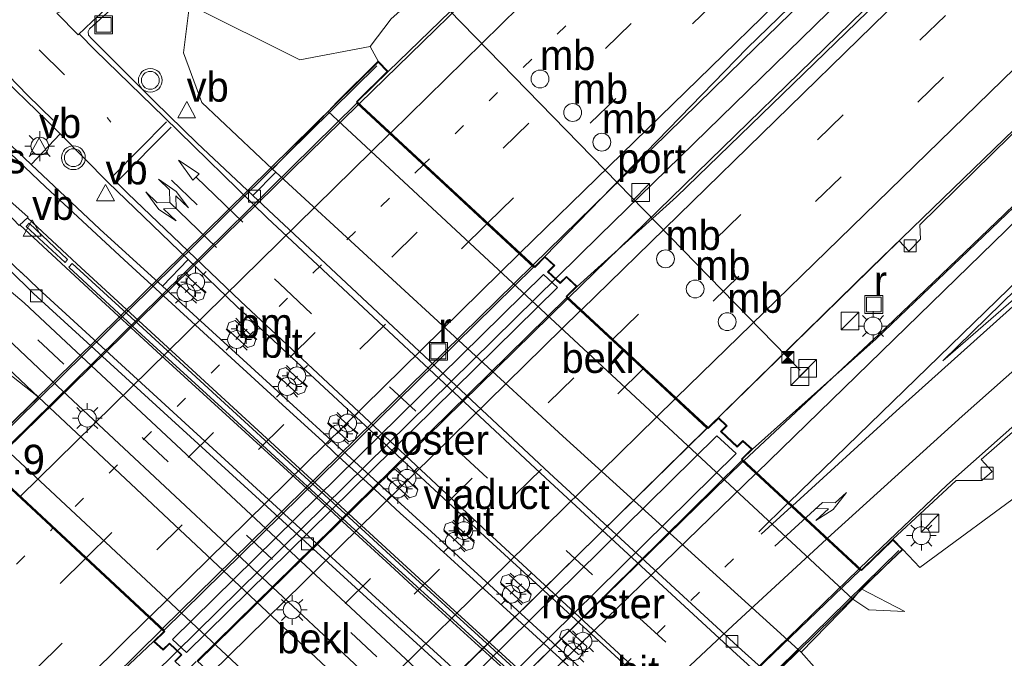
# Model space of a CAD drawing. Header units: millimetres. Extents: x 82463 to 85160, y 450000 to 452470.
# Tile 13 of 98: x 82976 to 83059, y 450393 to 450447. Entities that reach past the tile are written whole.
import ezdxf
from ezdxf.enums import TextEntityAlignment as Align

# ---------------------------------------------------------------- set-up
doc = ezdxf.new("R2010")
doc.units = ezdxf.units.MM
doc.linetypes.add('13strp', pattern=[4, 1, -3])
doc.linetypes.add('39strp', pattern=[12, 3, -9])
for name, color, linetype, lineweight in [('af-b1-rasterhekwerk', 8, 'hekwerk', 18), ('as-bs-kilometr', 13, 'Continuous', 18), ('bp-b5-struiken', 93, 'Continuous', 18), ('bw-bs-drip', 8, 'Continuous', 18), ('bw-bs-portaal', 8, 'Continuous', 18), ('gr-b1-geleiderail', 213, 'geleiderail', 18), ('gr-bs-geleiderail', 213, 'geleiderail', 18), ('gw-bs-kruinlijn', 93, 'Continuous', 18), ('gw-bs-teenlijn', 93, 'Continuous', 18), ('kw-b6-viaduct', 173, 'Continuous', 18), ('mk-b1-13streep 0.45', 8, '13strp', 18), ('mk-b1-39streep 0.15', 8, '39strp', 18), ('mk-b1-pijlre750', 8, 'Continuous', 18), ('mk-b1-streep 0.15', 8, 'Continuous', 18), ('mk-b5-vlakmark', 8, 'Continuous', 18), ('mk-bs-13streep 0.45', 8, '13strp', 18), ('mk-bs-39streep 0.15', 8, '39strp', 18), ('mk-bs-overig', 8, 'Continuous', 18), ('mk-bs-pijlrd750', 8, 'Continuous', 18), ('mk-bs-streep 0.15', 8, 'Continuous', 18), ('og-b1-terreinafscheiding', 253, 'Continuous', 18), ('og-b5-bekleding', 253, 'Continuous', 18), ('og-b6-inrichtingselement', 253, 'Continuous', 18), ('og-bs-inrichtingselement', 253, 'Continuous', 18), ('og-bs-maaiveld', 253, 'Continuous', 18), ('og-bs-terreinafscheiding', 253, 'Continuous', 18), ('vh-b6-verh_soort', 8, 'Continuous', 18), ('wh-bs-kolk', 8, 'Continuous', 18), ('wh-bs-put', 8, 'Continuous', 18), ('wm-bs-lichtmast', 8, 'Continuous', 18), ('wm-bs-lijnverlich', 8, 'lijnverlich', 18), ('wm-bs-verkeersbord', 8, 'Continuous', 18), ('wm-bs-verkeerslicht', 13, 'Continuous', 18)]:
    doc.layers.add(name, color=color, linetype=linetype, lineweight=lineweight)
doc.layers.add('og-b1-voegovergang', color=10, linetype='Continuous')
doc.styles.add('rtw_iso', font='iso-rtw.shx')
doc.linetypes.add('geleiderail', pattern='A,2,-1,[175,RTW.shx,S=0.5,R=0,X=0,Y=0],-1', length=4)
doc.linetypes.add('hekwerk', pattern='A,7,-1.5,[1,RTW.shx,S=0.75,R=0,X=0,Y=0],-1.5', length=10)
doc.linetypes.add('lijnverlich', pattern='A,0,-5,[22,RTW.shx,S=1,R=0,X=-0.625,Y=0],2.5,-0.5,[3,RTW.shx,S=0.5,R=0,X=0,Y=0],-0.5,2.5,[22,RTW.shx,S=1,R=180,X=0.625,Y=0],-5', length=16)

# ---------------------------------------------------------------- blocks, each defined once
blk = doc.blocks.new('dtbattr-r')
at = {"style": 'rtw_iso'}
blk.add_attdef('TAG', text='', height=2.5, dxfattribs=at).set_placement((0, 0), align=Align.MIDDLE_CENTER)
blk = doc.blocks.new('kolk')
blk.add_lwpolyline([(-0.5, -0.5), (0.5, -0.5), (0.5, 0.5), (-0.5, 0.5)], close=True)
blk = doc.blocks.new('put')
for p, q in [((0.75, 0.75), (-0.75, 0.75)), ((-0.75, 0.75), (-0.75, -0.75)), ((0.75, -0.75), (0.75, 0.75)), ((-0.75, -0.75), (0.75, -0.75))]:
    blk.add_line(p, q)
blk.add_lwpolyline([(-0.625, 0.625), (0.625, 0.625), (0.625, -0.625), (-0.625, -0.625)], close=True)
blk = doc.blocks.new('dtbattr')
at = {"style": 'rtw_iso'}
blk.add_attdef('TAG', (0.591, 0.868), '', height=2.5, dxfattribs=at)
blk = doc.blocks.new('verkeersbord')
for p, q in [((0, 0.75), (-0.75, -0.625)), ((0.75, -0.625), (0, 0.75)), ((-0.75, -0.625), (0.75, -0.625))]:
    blk.add_line(p, q)
blk = doc.blocks.new('dtb')
blk.add_circle((0, 0), 0.75)
blk = doc.blocks.new('camera')
h = blk.add_hatch(color=256)
h.paths.add_polyline_path([(0.5, 0.5), (-0.5, 0.5), (0, 0)])
h.paths.add_polyline_path([(0, 0), (-0.5, -0.5), (0.5, -0.5)])
for p, q in [((-0.5, 0.5), (0.5, -0.5)), ((0.5, 0.5), (-0.5, -0.5))]:
    blk.add_line(p, q)
blk.add_lwpolyline([(-0.5, 0.5), (0.5, 0.5), (0.5, -0.5), (-0.5, -0.5)], close=True)
blk = doc.blocks.new('dtbattr-l')
at = {"style": 'rtw_iso'}
blk.add_attdef('TAG', (0, 0), '', height=2.5, dxfattribs=at)
blk = doc.blocks.new('pijlr')
for p, q in [((0, 0, 0.1), (5.45, 0, 0.1)), ((5.45, -0.75, 0.1), (4.7, 0, 0.1)), ((6.2, -0.75, 0.1), (5.45, 0, 0.1)), ((4, -0.75, 0.1), (5.45, -0.75, 0.1)), ((5.7, -1.05, 0.1), (4, -0.75, 0.1)), ((7.5, -0.75, 0.1), (5.7, -1.05, 0.1)), ((7.5, -0.75, 0.1), (6.2, -0.75, 0.1))]:
    blk.add_line(p, q)
blk = doc.blocks.new('pijl')
for p, q in [((0, 0, 0.1), (5.45, 0, 0.1)), ((7.5, 0, 0.1), (5.45, 0.375, 0.1)), ((5.45, 0.375, 0.1), (5.45, -0.375, 0.1)), ((5.45, -0.375, 0.1), (7.5, 0, 0.1))]:
    blk.add_line(p, q)
blk = doc.blocks.new('pijllr')
for p, q in [((5.7, 1.05, 0.1), (4, 0.75, 0.1)), ((7.5, 0.75, 0.1), (5.7, 1.05, 0.1)), ((0, 0, 0.1), (5.45, 0, 0.1)), ((4, 0.75, 0.1), (5.45, 0.75, 0.1)), ((5.45, 0.75, 0.1), (4.7, 0, 0.1)), ((5.45, -0.75, 0.1), (4.7, 0, 0.1)), ((6.2, 0.75, 0.1), (5.45, 0, 0.1)), ((6.2, -0.75, 0.1), (5.45, 0, 0.1)), ((7.5, 0.75, 0.1), (6.2, 0.75, 0.1)), ((4, -0.75, 0.1), (5.45, -0.75, 0.1)), ((5.7, -1.05, 0.1), (4, -0.75, 0.1)), ((7.5, -0.75, 0.1), (5.7, -1.05, 0.1)), ((7.5, -0.75, 0.1), (6.2, -0.75, 0.1))]:
    blk.add_line(p, q)
blk = doc.blocks.new('kast')
blk.add_line((-0.75, -0.75), (0.75, 0.75))
blk.add_lwpolyline([(-0.75, 0.75), (0.75, 0.75), (0.75, -0.75), (-0.75, -0.75)], close=True)
blk = doc.blocks.new('lantaarnpaal')
for p, q in [((-0.884, 0.884), (-0.53, 0.53)), ((0, 0.75), (0, 1.25)), ((0.53, 0.53), (0.884, 0.884)), ((-0.75, 0), (-1.25, 0)), ((0.75, 0), (1.25, 0)), ((-0.53, -0.53), (-0.884, -0.884)), ((0, -0.75), (0, -1.25)), ((0.53, -0.53), (0.884, -0.884))]:
    blk.add_line(p, q)
blk.add_circle((0, 0), 0.75)
blk = doc.blocks.new('verkeerslicht')
for radius in [1, 0.75]:
    blk.add_circle((0, 0), radius)

msp = doc.modelspace()

# ---------------------------------------------------------------- linework, layer by layer
at = {"layer": 'af-b1-rasterhekwerk'}
for points in [[(83006.276, 450442.865, 6.158), (82970.32, 450407.492, 5.975)], [(83014.124, 450366.827, 6.254), (83050.137, 450402.133, 6.415)]]:
    msp.add_polyline3d(points, dxfattribs=at)
at = {"layer": 'bp-b5-struiken'}
for points in [[(83005.705, 450444.502, 5.714), (82999.799, 450443.372, 4.504), (82990.508, 450448.006, 0.348), (82991.8, 450450.732, 0.33), (83004.536, 450462.847, 0.49), (83020.799, 450477.637, 0.939), (83035.381, 450489.904, 1.462), (83058.907, 450508.798, 2.657), (83083.107, 450528.617, 4.009), (83104.037, 450546.473, 5.054), (83124.114, 450563.868, 5.819), (83131.218, 450570.07, 6.039), (83149.193, 450585.536, 6.616), (83140.592, 450577.672, 6.63), (83130.94, 450567.603, 6.625), (83118.98, 450556.134, 6.515), (83103.912, 450541.274, 6.218), (83087.169, 450524.617, 6.296), (83068.605, 450506.315, 6.323), (83031.669, 450469.819, 6.108), (83016.699, 450455.055, 6.076), (83007.479, 450446.83, 5.718)], [(82973.364, 450410.635, 3.844), (82970.006, 450407.474, 5.695), (82969.038, 450407.891, 5.663), (82967.507, 450407.485, 5.64), (82947.571, 450387.22, 5.512), (82927.302, 450366.689, 5.191), (82904.557, 450341.765, 4.549), (82900.833, 450347.641, 1.116), (82918.995, 450369.509, 1.063), (82936.022, 450390.64, 0.673), (82948.658, 450404.61, 0.559), (82956.761, 450413.381, 0.435), (82961.04, 450417.305, 0.421), (82965.191, 450419.579, 0.408), (82968.014, 450420.049, 0.44), (82970.601, 450419.667, 0.407), (82973.455, 450418.361, 0.439), (82975.695, 450416.717, 0.409), (82977.839, 450415.034, 0.41), (82974.151, 450411.489, 3.582)]]:
    msp.add_polyline3d(points, close=True, dxfattribs=at)
at = {"layer": 'bw-bs-portaal'}
msp.add_polyline3d([(83041.837, 450417.308, 6.341), (83011.231, 450448.742, 5.975)], dxfattribs=at)
at = {"layer": 'gr-b1-geleiderail'}
for points in [[(83004.728, 450439.627, 6.653), (82973.644, 450409.166, 6.442)], [(82988.263, 450395.571, 6.96), (83019.317, 450426.072, 7.07)], [(83022.295, 450423.306, 7.138), (82991.219, 450392.822, 6.92)], [(83002.924, 450381.938, 6.52), (83018.608, 450397.289, 6.52), (83034.02, 450412.411, 6.661)], [(83005.913, 450379.157, 6.955), (83020.5, 450393.455, 7.038), (83037.031, 450409.614, 7.197)], [(83046.77, 450400.573, 6.841), (83035.982, 450390.092, 6.827), (83024.41, 450378.932, 6.749), (83015.407, 450370.329, 6.74)]]:
    msp.add_polyline3d(points, dxfattribs=at)
at = {"layer": 'gr-bs-geleiderail'}
for points in [[(83019.388, 450426.142, 7.07), (83036.992, 450443.343, 7.18), (83081.401, 450486.577, 7.432), (83112.895, 450516.874, 7.537), (83144.357, 450547.056, 7.803), (83167.724, 450569.355, 7.922), (83188.651, 450589.258, 7.992)], [(83022.366, 450423.376, 7.139), (83055.782, 450455.957, 7.221), (83079.793, 450479.237, 7.381), (83107.562, 450506.043, 7.583), (83133.569, 450531.079, 7.762), (83191.486, 450586.288, 8.004)], [(83004.8, 450439.698, 6.653), (83018.671, 450453.24, 6.653), (83036.768, 450470.962, 6.708), (83054.079, 450488.04, 6.864), (83071.852, 450505.533, 6.928), (83089.572, 450523.309, 7.088), (83107.466, 450541.557, 7.107), (83124.444, 450558.603, 7.207), (83133.08, 450567.344, 7.212), (83145.496, 450580.468, 6.836)], [(83201.185, 450573.438, 7.012), (83189.081, 450561.967, 7.647), (83172.629, 450546.271, 7.551), (83152.531, 450527.074, 7.414), (83133.198, 450508.565, 7.317), (83091.114, 450467.895, 7.042), (83067.54, 450445.004, 6.905), (83047.818, 450425.924, 6.777)], [(83037.102, 450409.683, 7.198), (83048.457, 450420.305, 7.212), (83058.971, 450430.372, 7.239), (83069.503, 450440.592, 7.276), (83085.776, 450456.419, 7.386), (83105.988, 450475.95, 7.523), (83126.016, 450495.366, 7.688), (83153.027, 450521.237, 7.826), (83181.061, 450547.982, 7.968), (83204.561, 450570.35, 7.143)], [(83046.842, 450400.643, 6.841), (83054.159, 450407.618, 6.864), (83068.116, 450420.017, 6.845), (83075.234, 450426.081, 6.841), (83082.301, 450431.998, 6.845), (83086.683, 450435.389, 6.845), (83092.192, 450438.965, 6.735), (83097.814, 450442.047, 6.447), (83104.086, 450444.95, 6.117)], [(83034.091, 450412.481, 6.662), (83047.818, 450425.924, 6.777)], [(82919.079, 450327.046, 5.732), (82943.025, 450350.932, 6.186), (82965.853, 450373.481, 6.515), (82988.192, 450395.501, 6.96)]]:
    msp.add_polyline3d(points, dxfattribs=at)
at = {"layer": 'gw-bs-kruinlijn'}
for points in [[(83006.369, 450443.263, 5.837), (83005.705, 450444.502, 5.714), (83007.479, 450446.83, 5.718), (83016.699, 450455.055, 6.076), (83031.669, 450469.819, 6.108), (83068.605, 450506.315, 6.323), (83087.169, 450524.617, 6.296), (83103.912, 450541.274, 6.218), (83118.98, 450556.134, 6.515), (83130.94, 450567.603, 6.625), (83140.592, 450577.672, 6.63), (83149.193, 450585.536, 6.616)], [(83159.315, 450424.422, 4.999), (83153.02, 450431.329, 5.219), (83144.25, 450437.62, 5.384), (83134.152, 450441.534, 5.691), (83123.638, 450442.355, 5.764), (83111.356, 450439.927, 5.824), (83099.59, 450434.69, 5.924), (83087.947, 450428.164, 6.108), (83075.557, 450419.241, 6.167), (83061.106, 450407.487, 6.208), (83051.881, 450400.723, 6.08), (83050.471, 450402.226, 6.163)], [(83046.267, 450398.052, 4.217), (83047.601, 450397.159, 4.403), (83050.628, 450397.025, 4.421)]]:
    msp.add_polyline3d(points, dxfattribs=at)
at = {"layer": 'gw-bs-teenlijn'}
for points in [[(83149.193, 450585.536, 6.616), (83131.218, 450570.07, 6.039), (83124.114, 450563.868, 5.819), (83104.037, 450546.473, 5.054), (83083.107, 450528.617, 4.009), (83058.907, 450508.798, 2.657), (83035.381, 450489.904, 1.462), (83020.799, 450477.637, 0.939), (83004.536, 450462.847, 0.49), (82991.8, 450450.732, 0.33), (82990.508, 450448.006, 0.348), (82990.03, 450443.967, 0.302), (82991.564, 450439.797, 0.215), (82997.489, 450434.198, 0.214)], [(82977.839, 450415.034, 0.41), (82975.695, 450416.717, 0.409), (82973.455, 450418.361, 0.439), (82970.601, 450419.667, 0.407), (82968.014, 450420.049, 0.44), (82965.191, 450419.579, 0.408), (82961.04, 450417.305, 0.421), (82956.761, 450413.381, 0.435), (82948.658, 450404.61, 0.559), (82936.022, 450390.64, 0.673), (82918.995, 450369.509, 1.063), (82900.833, 450347.641, 1.116)], [(83050.628, 450397.025, 4.421), (83046.965, 450398.924, 4.503)], [(83179.555, 450398.252, 4.513), (83179.727, 450387.253, 4.257), (83178.065, 450377.409, 3.89), (83173.946, 450368.281, 3.473), (83168.965, 450360.649, 3.239), (83162.099, 450353.325, 2.767), (83153.545, 450347.017, 2.3), (83144.462, 450343.09, 1.943), (83135.597, 450341.473, 1.654), (83124.456, 450341.259, 1.416), (83113.072, 450342.807, 1.132), (83105.669, 450344.802, 0.944), (83094.927, 450349.729, 0.664), (83085.263, 450357.529, 0.692), (83073.114, 450367.742, 0.582), (83061.572, 450377.57, 0.371), (83055.112, 450381.21, 0.362), (83047.394, 450387.442, 0.181), (83041.91, 450393.588, 0.205)]]:
    msp.add_polyline3d(points, dxfattribs=at)
at = {"layer": 'kw-b6-viaduct'}
for points in [[(82970.077, 450407.473, 5.92), (83006.369, 450443.192, 6.14), (83007.139, 450442.409, 6.14), (83004.551, 450439.86, 6.14), (83019.534, 450425.939, 6.373), (83020.386, 450426.786, 6.465), (83021.138, 450426.086, 6.483), (83020.604, 450425.555, 6.575), (83021.679, 450424.586, 6.502), (83022.193, 450425.114, 6.575), (83023.021, 450424.33, 6.575), (83022.17, 450423.49, 6.511), (83034.109, 450412.397, 6.144), (83034.964, 450413.24, 6.204), (83035.626, 450412.625, 6.204), (83035.14, 450412.146, 6.135), (83036.529, 450410.827, 6.401), (83037.03, 450411.305, 6.497), (83037.749, 450410.648, 6.561), (83036.899, 450409.804, 6.442), (83046.977, 450400.45, 6.36), (83049.63, 450403.013, 6.401), (83050.4, 450402.227, 6.401), (83014.072, 450366.582, 6.135)], [(82989.355, 450392.849, 6.282), (82989.884, 450393.381, 6.355), (82988.835, 450394.357, 6.355), (82988.301, 450393.841, 6.355), (82987.568, 450394.493, 6.291), (82988.435, 450395.343, 6.328), (82973.465, 450409.264, 5.956)]]:
    msp.add_polyline3d(points, dxfattribs=at)
at = {"layer": 'mk-b1-13streep 0.45'}
for points in [[(83010.177, 450434.565, 6.057), (82979.113, 450404.08, 5.852)], [(83009.762, 450375.578, 6.113), (83036.286, 450401.493, 6.323)]]:
    msp.add_polyline3d(points, dxfattribs=at)
at = {"layer": 'mk-b1-39streep 0.15'}
for points in [[(82981.848, 450401.537, 5.927), (83012.872, 450432.061, 6.145)], [(83015.513, 450429.607, 6.23), (82984.569, 450399.006, 6.003)], [(82995.079, 450389.233, 6.054), (83026.021, 450419.844, 6.174)], [(83028.653, 450417.398, 6.09), (82997.606, 450386.883, 5.942)]]:
    msp.add_polyline3d(points, dxfattribs=at)
at = {"layer": 'mk-b1-streep 0.15'}
for points in [[(82976.304, 450406.692, 5.775), (83007.356, 450437.186, 5.964)], [(83018.233, 450427.08, 6.319), (82987.183, 450396.575, 6.075)], [(82992.324, 450391.795, 6.176), (83023.376, 450422.301, 6.258)], [(83031.344, 450414.898, 6.004), (83000.286, 450384.391, 5.824)], [(83006.957, 450378.187, 6.187), (83024.621, 450395.504, 6.328), (83038.112, 450408.61, 6.395)], [(83040.806, 450406.11, 6.328), (83038.37, 450403.716, 6.369)], [(83038.547, 450403.517, 6.369), (83041.105, 450405.832, 6.321)], [(83044.051, 450403.097, 6.246), (83036.164, 450395.83, 6.277), (83029.899, 450389.956, 6.277), (83021.472, 450381.787, 6.158), (83012.537, 450372.998, 6.04)]]:
    msp.add_polyline3d(points, dxfattribs=at)
at = {"layer": 'mk-b5-vlakmark'}
for points in [[(82982.33, 450446.612, 0.102), (82981.18, 450445.486, 0.114), (82979.36, 450447.298, 0.139), (82981.396, 450448.132, 0.104), (82982.822, 450448.806, 0.099), (82985.201, 450450.091, 0.1), (82987.155, 450451.376, 0.113), (82987.871, 450451.893, 0.132), (82987.993, 450451.734, 0.124), (82987.337, 450451.228, 0.129)], [(83060.838, 450424.165, 6.474), (83053.83, 450418.091, 6.424), (83082.118, 450445.725, 6.621), (83084.017, 450443.652, 6.534), (83081.093, 450441.461, 6.483), (83077.69, 450438.858, 6.47), (83073.932, 450435.772, 6.465), (83067.53, 450430.165, 6.456)], [(82976.969, 450430.17, 0.1), (82976.203, 450429.454, 0.079), (82969.395, 450436.616, 0.176), (82969.552, 450436.739, 0.179)]]:
    msp.add_polyline3d(points, close=True, dxfattribs=at)
at = {"layer": 'mk-bs-13streep 0.45'}
for points in [[(83079.427, 450501.918, 6.52), (83050.792, 450474.145, 6.318), (83010.248, 450434.635, 6.057)], [(82910.321, 450335.935, 4.723), (82944.669, 450370.078, 5.457), (82979.041, 450404.01, 5.852)]]:
    msp.add_polyline3d(points, dxfattribs=at)
at = {"layer": 'mk-bs-39streep 0.15'}
for points in [[(83182.45, 450595.362, 6.945), (83149.475, 450564.019, 7.07), (83107.461, 450523.717, 6.758), (83072.439, 450489.965, 6.543), (83036.234, 450454.79, 6.277), (83012.943, 450432.131, 6.145)], [(83015.584, 450429.677, 6.231), (83048.795, 450461.993, 6.433), (83082.186, 450494.387, 6.621), (83118.234, 450529.144, 6.855), (83153.212, 450562.622, 7.148), (83184.999, 450592.862, 7.032)], [(83026.092, 450419.914, 6.174), (83058.796, 450451.756, 6.456), (83093.945, 450485.842, 6.639), (83127.646, 450518.29, 6.882), (83162.447, 450551.596, 7.093), (83194.62, 450582.173, 7.148)], [(83196.788, 450579.288, 7.103), (83165.174, 450549.211, 7.033), (83122.749, 450508.567, 6.818), (83079.694, 450467.018, 6.511), (83028.724, 450417.468, 6.09)], [(82928.805, 450497.585, 0.227), (82931.484, 450494.626, 0.222), (82936.903, 450488.645, 0.211), (82942.354, 450482.634, 0.216), (82947.745, 450476.705, 0.216), (82953.15, 450470.736, 0.226), (82958.56, 450464.772, 0.241), (82964.007, 450458.806, 0.27), (82966.718, 450455.857, 0.259), (82972.263, 450449.997, 0.231), (82977.889, 450444.229, 0.202), (82983.608, 450438.531, 0.16), (82983.909, 450438.132, 0.154)], [(82976.911, 450440.409, 0.282), (82984.282, 450433.217, 0.219), (82985.344, 450432.159, 0.209)], [(82989.01, 450433.281, 0.109), (82998.576, 450424.093, 0.069), (83013.352, 450410.266, 0.07), (83028.337, 450396.455, 0.071), (83040.242, 450385.484, 0.072), (83052.34, 450374.622, 0.102), (83064.299, 450364.076, 0.188), (83073.401, 450356.309, 0.27), (83076.543, 450353.823, 0.309), (83082.542, 450349.338, 0.375), (83085.931, 450346.952, 0.409)], [(82977.782, 450419.84, 0.275), (83008.725, 450390.88, 0.166), (83023.67, 450377.215, 0.223), (83026.284, 450374.738, 0.227), (83030.32, 450370.387, 0.195), (83032.22, 450367.651, 0.174), (83036.342, 450359.456, 0.275), (83040.003, 450351.325, 0.243), (83041.524, 450348.013, 0.243), (83043.054, 450345.569, 0.234), (83044.783, 450343.51, 0.224), (83051.151, 450337.013, 0.206), (83061.538, 450326.284, 0.215), (83070.136, 450318.011, 0.234), (83081.434, 450308.004, 0.279), (83092.884, 450297.745, 0.389), (83106.196, 450285.441, 0.806)], [(82981.777, 450401.467, 5.927), (82957.867, 450377.908, 5.732), (82913.078, 450333.4, 4.837)], [(82915.671, 450330.814, 4.96), (82952.014, 450367.021, 5.672), (82984.498, 450398.936, 6.002)]]:
    msp.add_polyline3d(points, dxfattribs=at)
at = {"layer": 'mk-bs-streep 0.15'}
for points in [[(83007.428, 450437.256, 5.964), (83033.628, 450462.983, 6.103), (83058.749, 450487.602, 6.373), (83083.934, 450512.596, 6.405), (83105.477, 450534.274, 6.506), (83147.978, 450577.225, 6.74), (83174.075, 450603.564, 6.91)], [(83187.627, 450590.285, 7.16), (83162.696, 450566.574, 7.276), (83135.213, 450540.297, 7.033), (83106.222, 450512.413, 6.882), (83070.932, 450478.372, 6.676), (83040.744, 450449.029, 6.474), (83018.304, 450427.15, 6.32)], [(83192.402, 450585.123, 7.194), (83164.397, 450558.524, 7.249), (83138.297, 450533.57, 7.084), (83108.667, 450505.15, 6.859), (83083.522, 450480.785, 6.758), (83056.073, 450454.225, 6.538), (83023.447, 450422.371, 6.258)], [(83031.415, 450414.968, 6.004), (83071.482, 450453.991, 6.309), (83096.411, 450478.154, 6.497), (83121.843, 450502.65, 6.644), (83147.615, 450527.41, 6.827), (83173.427, 450552.095, 6.987), (83198.985, 450576.365, 7.058)], [(83205.307, 450569.604, 7.292), (83178.941, 450544.494, 7.271), (83143.66, 450510.829, 7.116), (83107.15, 450475.658, 6.873), (83067.523, 450437.211, 6.557), (83038.184, 450408.68, 6.395)], [(83040.877, 450406.18, 6.327), (83095.265, 450459.048, 6.68), (83137.624, 450499.869, 6.923), (83180.039, 450540.434, 7.276), (83199.048, 450558.568, 7.285)], [(83094.821, 450450.045, 6.515), (83088.254, 450446.064, 6.46), (83081.548, 450441.402, 6.479), (83075.565, 450436.585, 6.465), (83068.679, 450430.699, 6.46), (83049.89, 450413.853, 6.415), (83041.179, 450405.899, 6.32)], [(83098.986, 450447.334, 6.268), (83090.319, 450442.433, 6.318), (83083.211, 450437.406, 6.35), (83076.615, 450432.034, 6.323), (83066.805, 450423.478, 6.277), (83055.45, 450413.43, 6.309), (83044.125, 450403.165, 6.246)], [(82976.912, 450440.409, 0.282), (82975.303, 450442.075, 0.299), (82974.565, 450442.754, 0.302), (82973.567, 450443.514, 0.313), (82972.255, 450444.252, 0.331), (82971.196, 450444.692, 0.353), (82970.189, 450444.956, 0.361), (82969.401, 450445.066, 0.358), (82967.861, 450445.088, 0.344), (82965.739, 450444.928, 0.338), (82971.933, 450438.882, 0.25), (82978.435, 450432.694, 0.14), (82985.045, 450426.581, 0.117), (82991.688, 450420.464, 0.125), (82998.342, 450414.385, 0.131), (83001.699, 450411.325, 0.132), (83002.763, 450410.289, 0.135), (83006.065, 450407.301, 0.14), (83008.249, 450405.251, 0.142), (83010.48, 450403.25, 0.146), (83011.579, 450402.252, 0.15), (83012.449, 450401.465, 0.154)], [(82981.251, 450445.556, 0.114), (82982.595, 450444.201, 0.085), (82988.383, 450438.552, 0.031)], [(82988.383, 450438.552, 0.031), (82997.039, 450430.095, 0.095), (83020.427, 450408.254, 0.076), (83036.519, 450393.388, 0.052), (83048.673, 450382.39, 0.083), (83074.379, 450359.512, 0.38), (83083.106, 450351.849, 0.504), (83088.107, 450347.881, 0.554), (83093.837, 450343.81, 0.628), (83099.609, 450340.324, 0.692), (83105.636, 450337.22, 0.875)], [(82984.039, 450433.583, 0.219), (82988.586, 450438.157, 0.034)], [(82988.968, 450437.724, 0.025), (82984.453, 450433.159, 0.217)], [(82976.373, 450425.519, 0.029), (82974.187, 450427.558, 0.014), (82973.047, 450428.558, 0.033), (82970.708, 450430.415, 0.057), (82969.483, 450431.258, 0.076), (82966.935, 450432.847, 0.117), (82965.603, 450433.556, 0.124), (82964.262, 450434.2, 0.145), (82962.876, 450434.797, 0.163), (82961.476, 450435.311, 0.186), (82958.568, 450436.136, 0.215), (82957.083, 450436.45, 0.231), (82956.13, 450436.609, 0.222), (82955.852, 450436.604, 0.219), (82955.759, 450436.535, 0.217), (82955.964, 450435.191, 0.194), (82956.15, 450432.585, 0.191), (82956.167, 450432.106, 0.2), (82956.181, 450430.047, 0.199)], [(82985.343, 450432.16, 0.209), (82994.805, 450423.097, 0.278), (83015.589, 450403.646, 0.223), (83031.717, 450388.755, 0.237), (83043.978, 450377.643, 0.262), (83054.744, 450368.186, 0.426), (83066.462, 450357.957, 0.536), (83075.349, 450350.389, 0.687), (83082.172, 450344.994, 0.793), (83088.686, 450340.585, 0.875), (83094.302, 450337.314, 1.003), (83101.91, 450333.688, 1.155), (83108.947, 450331.199, 1.315)], [(83105.239, 450324.383, 1.212), (83102.871, 450325.193, 1.173), (83100.57, 450326.08, 1.134), (83098.258, 450327.077, 1.039), (83095.944, 450328.112, 0.985), (83093.624, 450329.23, 0.923), (83089.165, 450331.676, 0.818), (83086.96, 450333.004, 0.769), (83082.651, 450335.8, 0.681), (83076.267, 450340.502, 0.534), (83074.582, 450341.864, 0.502), (83067.862, 450347.646, 0.371), (83062.306, 450352.459, 0.255), (83058.342, 450355.808, 0.202), (83052.798, 450360.719, 0.171), (83047.472, 450365.457, 0.148), (83042.665, 450369.822, 0.128), (83036.601, 450375.362, 0.113), (83026.123, 450384.938, 0.11), (83019.899, 450390.588, 0.088), (83011.179, 450398.533, 0.075), (82981.055, 450426.224, 0.068), (82976.9, 450430.097, 0.1)], [(82976.272, 450429.526, 0.085), (82981.668, 450424.507, 0.046), (82988.47, 450418.233, 0.048), (82993.924, 450413.249, 0.046), (83000.056, 450407.65, 0.049), (83003.774, 450404.219, 0.06), (83007.386, 450400.921, 0.07), (83009.254, 450399.162, 0.072), (83016.339, 450392.715, 0.083), (83018.84, 450390.447, 0.087), (83020.986, 450388.483, 0.09), (83025.683, 450384.205, 0.09), (83030.549, 450379.749, 0.091), (83036.307, 450374.487, 0.09), (83042.255, 450369.093, 0.11), (83046.217, 450365.489, 0.127), (83050.905, 450361.266, 0.145), (83058.299, 450354.787, 0.191)], [(82976.382, 450425.528, 0.139), (82977.796, 450424.155, 0.119), (83008.155, 450396.339, 0.101), (83037.016, 450370.024, 0.108), (83054.336, 450354.461, 0.321), (83063.991, 450345.832, 0.527), (83069.23, 450341.241, 0.66), (83075.449, 450336.001, 0.861), (83082.343, 450330.847, 1.063), (83089.368, 450326.498, 1.292), (83095.577, 450323.354, 1.397), (83103.828, 450320.027, 1.594), (83113.642, 450317.473, 1.81)], [(83104.974, 450328.322, 0.997), (83099.163, 450330.615, 0.887), (83096.389, 450331.855, 0.832), (83093.134, 450333.506, 0.774), (83089.415, 450335.59, 0.706), (83083.72, 450339.255, 0.626), (83080.675, 450341.386, 0.578), (83077.002, 450344.161, 0.517), (83072.647, 450347.631, 0.439), (83069.102, 450350.537, 0.377), (83063.949, 450354.899, 0.318), (83059.858, 450358.432, 0.279), (83052.993, 450364.585, 0.238), (83046.157, 450370.748, 0.201), (83039.379, 450376.913, 0.185), (83032.486, 450383.17, 0.169), (83025.579, 450389.468, 0.162), (83019.338, 450395.182, 0.161), (83013.427, 450400.573, 0.154), (83012.449, 450401.465, 0.154)], [(82987.112, 450396.505, 6.074), (82952.863, 450362.704, 5.801), (82918.374, 450328.375, 4.946)]]:
    msp.add_polyline3d(points, dxfattribs=at)
at = {"layer": 'og-b1-terreinafscheiding'}
for points in [[(82973.57, 450409.235, 5.7), (83004.594, 450439.752, 5.874)], [(83004.594, 450439.752, 5.874), (83019.435, 450425.963, 6.36)], [(82988.401, 450395.443, 6.108), (83019.435, 450425.963, 6.36)], [(83022.204, 450423.39, 6.296), (82991.176, 450392.862, 6.227)], [(83022.204, 450423.39, 6.296), (83034.006, 450412.424, 5.92)], [(83002.984, 450381.882, 5.704), (83034.006, 450412.424, 5.92)], [(82973.57, 450409.235, 5.7), (82988.401, 450395.443, 6.108)], [(83036.94, 450409.698, 6.424), (83005.95, 450379.123, 6.213)], [(83036.94, 450409.698, 6.424), (83046.871, 450400.48, 6.176)], [(83015.47, 450370.271, 5.961), (83046.871, 450400.48, 6.176)]]:
    msp.add_polyline3d(points, dxfattribs=at)
at = {"layer": 'og-b1-voegovergang'}
for points in [[(83004.551, 450439.86, 6.14), (83019.534, 450425.939, 6.373)], [(83022.17, 450423.49, 6.511), (83034.109, 450412.397, 6.144)], [(82988.435, 450395.343, 6.328), (82973.465, 450409.264, 5.956)], [(83036.899, 450409.804, 6.442), (83046.977, 450400.45, 6.36)]]:
    msp.add_polyline3d(points, dxfattribs=at)
at = {"layer": 'og-b5-bekleding'}
for points in [[(83046.267, 450398.052, 4.217), (83041.91, 450393.588, 0.205), (83041.702, 450393.777, 0.204), (83021.903, 450411.753, 0.092), (82997.779, 450433.932, 0.213), (82997.489, 450434.198, 0.214), (83002.177, 450439.045, 4.409)], [(83021.936, 450374.126, 0.388), (83018.127, 450370.465, 3.774), (82974.151, 450411.489, 3.582), (82977.839, 450415.034, 0.41), (83008.887, 450385.873, 0.383)]]:
    msp.add_polyline3d(points, close=True, dxfattribs=at)
at = {"layer": 'og-b6-inrichtingselement'}
for points in [[(83021.442, 450424.24, 6.447), (82990.269, 450393.57, 6.254), (82989.095, 450394.662, 6.291), (83020.261, 450425.332, 6.364)], [(83036.457, 450410.281, 6.447), (83005.311, 450379.58, 6.337), (83003.697, 450381.081, 5.938), (83034.843, 450411.783, 5.979)]]:
    msp.add_polyline3d(points, close=True, dxfattribs=at)
at = {"layer": 'og-bs-maaiveld'}
for points in [[(83002.932, 450439.842, 4.502), (83006.369, 450443.263, 5.837), (83007.21, 450442.408, 5.888), (83004.623, 450439.861, 5.92)], [(83046.976, 450400.519, 6.176), (83049.631, 450403.083, 6.176), (83050.471, 450402.226, 6.163), (83046.965, 450398.924, 4.503), (83046.267, 450398.052, 4.217), (83002.177, 450439.045, 4.409), (83002.932, 450439.842, 4.502)], [(83019.533, 450426.008, 6.41), (83020.385, 450426.855, 6.41), (83021.21, 450426.087, 6.401), (83020.677, 450425.557, 6.401), (83021.677, 450424.655, 6.401), (83022.191, 450425.184, 6.401), (83023.093, 450424.331, 6.396), (83022.242, 450423.491, 6.396)], [(82990.11, 450425.411, 0.195), (82989.573, 450425.222, 0.192), (82989.423, 450424.719, 0.156), (82991.167, 450423.117, 0.121), (82991.657, 450423.302, 0.096), (82991.845, 450423.806, 0.165), (82990.11, 450425.411, 0.195)], [(82994.359, 450421.482, 0.153), (82993.813, 450421.287, 0.13), (82993.665, 450420.784, 0.112), (82995.401, 450419.189, 0.143), (82995.938, 450419.377, 0.167), (82996.091, 450419.879, 0.18), (82994.359, 450421.482, 0.153)], [(82998.627, 450417.525, 0.126), (82998.073, 450417.347, 0.135), (82997.919, 450416.854, 0.096), (82999.656, 450415.246, 0.123), (83000.198, 450415.435, 0.121), (83000.348, 450415.923, 0.15), (82998.627, 450417.525, 0.126)], [(83002.873, 450413.572, 0.104), (83002.33, 450413.394, 0.069), (83002.177, 450412.891, 0.052), (83003.917, 450411.286, 0.123), (83004.451, 450411.462, 0.132), (83004.607, 450411.966, 0.128), (83002.873, 450413.572, 0.104)], [(83034.108, 450412.466, 5.924), (83034.963, 450413.309, 5.924), (83035.698, 450412.626, 5.924), (83035.212, 450412.147, 5.956), (83036.529, 450410.896, 6.419), (83037.029, 450411.373, 6.424), (83037.821, 450410.65, 6.442), (83036.971, 450409.805, 6.46)], [(83015.442, 450370.161, 5.961), (83012.927, 450367.669, 5.989), (83014.071, 450366.511, 5.993), (83017.335, 450369.814, 3.872), (83018.127, 450370.465, 3.774), (82974.151, 450411.489, 3.582)], [(83007.832, 450408.957, 0.123), (83007.29, 450408.787, 0.12), (83007.134, 450408.289, 0.127), (83009.004, 450406.565, 0.113), (83009.53, 450406.729, 0.026), (83009.696, 450407.228, 0.006), (83007.832, 450408.957, 0.123)], [(83012.584, 450404.544, 0.025), (83012.046, 450404.359, 0.042), (83011.898, 450403.866, 0.024), (83013.768, 450402.139, 0.118), (83014.306, 450402.319, 0.072), (83014.454, 450402.819, 0.046), (83012.584, 450404.544, 0.025)], [(83017.348, 450400.123, 0.099), (83016.823, 450399.944, 0.053), (83016.667, 450399.451, 0.096), (83018.539, 450397.718, 0.122), (83019.071, 450397.896, 0.09), (83019.218, 450398.406, 0.116), (83017.348, 450400.123, 0.099)], [(82988.363, 450395.342, 6.089), (82987.495, 450394.491, 6.112), (82988.302, 450393.773, 6.117), (82988.836, 450394.288, 6.14), (82989.812, 450393.38, 6.149), (82989.283, 450392.848, 6.158), (82990.207, 450391.97, 6.163), (82991.071, 450392.824, 6.163)], [(83022.322, 450395.523, 0.117), (83021.779, 450395.348, 0.122), (83021.616, 450394.862, 0.09), (83023.212, 450393.387, 0.122), (83023.738, 450393.564, 0.046), (83023.897, 450394.06, 0.063), (83022.322, 450395.523, 0.117)]]:
    msp.add_polyline3d(points, dxfattribs=at)
at = {"layer": 'og-bs-terreinafscheiding'}
for points in [[(83188.318, 450589.607, 7.144), (83166.863, 450569.097, 7.285), (83143.647, 450546.851, 7.097), (83122.17, 450526.31, 7.001), (83101.85, 450506.805, 6.827), (83081.205, 450486.85, 6.804), (83037.37, 450444.355, 6.497), (83020.385, 450426.855, 6.41)], [(83191.676, 450586.089, 7.209), (83169.818, 450565.361, 7.326), (83146.987, 450543.528, 7.125), (83094.81, 450493.224, 6.809), (83068.001, 450467.306, 6.621), (83031.457, 450431.859, 6.424), (83023.093, 450424.331, 6.396)], [(83204.81, 450570.127, 7.153), (83183.324, 450550.061, 7.336), (83160.434, 450527.973, 7.166), (83137.156, 450505.761, 7.061), (83110.828, 450480.392, 6.955), (83086.786, 450457.173, 6.731), (83059.818, 450431.015, 6.552), (83048.234, 450419.929, 6.557), (83037.821, 450410.65, 6.442)], [(83034.963, 450413.309, 5.924), (83050.157, 450428.177, 6.108), (83050.976, 450427.295, 6.117), (83051.936, 450428.317, 6.121), (83051.89, 450429.502, 6.144), (83067.067, 450444.417, 6.163), (83067.76, 450443.61, 6.163), (83068.5, 450444.411, 6.163), (83068.414, 450445.741, 6.163), (83085.152, 450461.973, 6.3)], [(83007.21, 450442.408, 5.888), (83017.673, 450452.532, 6.03)], [(82991.157, 450436.379, -0.024), (82987.593, 450439.886, -0.002), (82982.281, 450445.182, 0.064), (82982.044, 450445.468, 0.074), (82982.006, 450445.758, 0.083), (82982.132, 450445.998, 0.103), (82988.828, 450452.094, 0.109)], [(83005.705, 450444.502, 5.714), (82999.799, 450443.372, 4.504), (82990.508, 450448.006, 0.348)], [(83108.327, 450447.246, 5.943), (83104.447, 450445.832, 6.108), (83099.045, 450443.368, 6.117), (83095.238, 450441.078, 6.172), (83092.074, 450438.893, 6.273), (83092.84, 450437.89, 6.268), (83091.758, 450437.073, 6.259), (83090.304, 450437.35, 6.259), (83086.557, 450434.796, 6.291), (83082.517, 450431.692, 6.328), (83078.311, 450428.166, 6.332), (83075.059, 450425.376, 6.277), (83075.72, 450424.675, 6.282), (83074.855, 450423.873, 6.314), (83073.505, 450424.04, 6.314), (83067.156, 450418.623, 6.328), (83057.046, 450409.776, 6.277), (83057.978, 450408.768, 6.3), (83057.092, 450408.011, 6.3), (83054.955, 450408.02, 6.296), (83049.631, 450403.083, 6.176)], [(82979.656, 450437.149, 0.399), (82978.566, 450438.245, 0.412), (82974.123, 450442.521, 0.316), (82972.462, 450443.637, 0.331), (82971.564, 450444.079, 0.334), (82970.628, 450444.419, 0.355), (82969.659, 450444.648, 0.357), (82968.666, 450444.712, 0.345), (82967.708, 450444.548, 0.332), (82967.54, 450444.379, 0.331), (82967.462, 450444.118, 0.326), (82967.713, 450443.701, 0.403), (82973.368, 450438.203, 0.403), (82977.215, 450434.581, 0.312)], [(83004.623, 450439.861, 5.92), (83019.533, 450426.008, 6.41)], [(83002.177, 450439.045, 4.409), (82997.489, 450434.198, 0.214), (82997.779, 450433.932, 0.213), (83021.903, 450411.753, 0.092), (83041.702, 450393.777, 0.204), (83041.91, 450393.588, 0.205), (83046.267, 450398.052, 4.217)], [(82979.656, 450437.149, 0.399), (82977.215, 450434.581, 0.312)], [(83111.228, 450329.703, 1.361), (83104.095, 450331.891, 1.191), (83096.478, 450335.287, 1.04), (83089.13, 450339.641, 0.884), (83080.964, 450345.177, 0.774), (83074.177, 450350.658, 0.618), (83063.602, 450359.768, 0.472), (83050.982, 450370.944, 0.376), (83043.804, 450377.398, 0.256), (83033.752, 450386.492, 0.233), (83031.562, 450388.473, 0.228), (83015.348, 450403.315, 0.217), (82994.512, 450422.662, 0.282), (82990.422, 450426.6, 0.301), (82983.693, 450433.08, 0.331), (82979.656, 450437.149, 0.399)], [(82991.157, 450436.379, -0.024), (82995.849, 450431.988, 0.072), (83020.778, 450408.638, 0.095), (83036.939, 450393.77, 0.108), (83039.405, 450391.541, 0.114), (83049.013, 450382.859, 0.138), (83053.656, 450378.79, 0.279), (83054.506, 450379.809, 0.289), (83055.357, 450379.029, 0.307), (83055.587, 450377.152, 0.293), (83072.351, 450362.402, 0.412), (83073.152, 450363.348, 0.408), (83074.215, 450362.418, 0.408), (83074.373, 450360.779, 0.431), (83078.375, 450357.422, 0.458), (83083.023, 450353.794, 0.499), (83087.943, 450350.074, 0.55), (83092.157, 450347.235, 0.55), (83092.848, 450348.291, 0.554), (83093.863, 450347.671, 0.55), (83094.38, 450345.857, 0.591), (83098.716, 450343.414, 0.641), (83104.903, 450340.626, 0.783)], [(82977.215, 450434.581, 0.312), (82982.979, 450429.155, 0.21), (82988.25, 450424.345, 0.213), (83013.783, 450401.046, 0.23), (83031.905, 450384.451, 0.251), (83042.007, 450375.2, 0.262), (83069.108, 450351.367, 0.591), (83070.022, 450352.42, 0.632), (83071.072, 450351.502, 0.678), (83071.249, 450349.65, 0.673), (83077.46, 450344.714, 0.779), (83083.544, 450340.277, 0.88), (83088.218, 450337.217, 0.935), (83088.911, 450338.303, 0.903), (83090.166, 450337.589, 0.898), (83090.824, 450335.698, 0.98), (83095.452, 450333.155, 1.081), (83101.1, 450330.612, 1.127), (83107.813, 450328.38, 1.264)], [(82995.849, 450431.988, 0.072), (82997.779, 450433.932, 0.213)], [(82980.068, 450426.337, 0.056), (82976.796, 450429.374, 0.088), (82977.042, 450429.645, 0.091), (82980.279, 450426.606, 0.062), (82980.068, 450426.337, 0.056)], [(83106.583, 450318.14, 1.746), (83099.068, 450321.036, 1.512), (83090.411, 450325.467, 1.26), (83082.795, 450330.105, 1.045), (83077.4, 450333.909, 0.88), (83070.821, 450339.276, 0.692), (83061.9, 450347.141, 0.44), (83048.392, 450359.012, 0.284), (83036.635, 450369.621, 0.16), (83026.977, 450378.453, 0.157), (82977.424, 450423.749, 0.153), (82975.346, 450425.786, 0.074), (82972.931, 450428.12, 0.001)], [(82972.976, 450425.86, 0.042), (82974.412, 450424.807, 0.037), (82976.632, 450422.95, 0.084), (82981.023, 450418.826, 0.1), (83009.521, 450392.239, 0.122), (83024.744, 450378.433, 0.176), (83025.921, 450377.353, 0.175), (83027.216, 450376.166, 0.174), (83031.228, 450371.802, 0.159), (83033.553, 450368.799, 0.136), (83036.675, 450362.882, 0.243), (83039.55, 450356.106, 0.201), (83042.465, 450349.52, 0.16), (83044.193, 450346.352, 0.16), (83047.305, 450342.822, 0.146), (83060.029, 450329.749, 0.151), (83064.604, 450325.131, 0.169), (83069.292, 450320.765, 0.201), (83076.027, 450314.79, 0.179), (83088.057, 450304.078, 0.289), (83108.548, 450285.134, 0.916)], [(83020.727, 450389.572, 0.109), (83014.812, 450394.957, 0.105), (83008.908, 450400.356, 0.084), (83005.965, 450403.065, 0.08), (82993.117, 450414.837, 0.065), (82986.587, 450420.83, 0.056), (82980.649, 450426.276, 0.066), (82980.373, 450425.958, 0.058), (82986.495, 450420.3, 0.048), (82993.869, 450413.546, 0.051), (82999.769, 450408.143, 0.047), (83002.717, 450405.439, 0.059), (83007.142, 450401.387, 0.072), (83013.05, 450395.994, 0.086), (83020.428, 450389.243, 0.091)], [(82988.25, 450424.345, 0.213), (82990.422, 450426.6, 0.301)], [(83022.242, 450423.491, 6.396), (83034.108, 450412.466, 5.924)], [(83105.558, 450284.033, 0.921), (83094.838, 450293.797, 0.531), (83086.821, 450301.431, 0.348), (83075.34, 450311.537, 0.334), (83066.04, 450319.748, 0.311), (83054.493, 450331.265, 0.234), (83042.33, 450343.857, 0.211), (83039.794, 450348.217, 0.201), (83035.49, 450357.468, 0.334), (83031.154, 450366.514, 0.265), (83029.06, 450369.519, 0.268), (83025.333, 450373.487, 0.313), (83022.744, 450375.886, 0.377), (83007.83, 450389.403, 0.325), (82979.437, 450415.965, 0.299), (82974.118, 450420.959, 0.292), (82972.595, 450422.274, 0.32)], [(82971.659, 450420.689, 0.334), (82972.679, 450419.884, 0.324), (82977.839, 450415.034, 0.41), (83008.887, 450385.873, 0.383), (83021.936, 450374.126, 0.388), (83024.529, 450371.85, 0.139), (83026.256, 450369.861, 0.345), (83028.03, 450366.96, 0.308), (83029.152, 450365.029, 0.323), (83032.834, 450357.502, 0.389), (83035.939, 450350.969, 0.348), (83040.856, 450342.785, 0.293), (83042.33, 450343.857, 0.211)], [(82977.839, 450415.034, 0.41), (82974.151, 450411.489, 3.582)], [(83036.971, 450409.805, 6.46), (83046.976, 450400.519, 6.176)], [(82973.466, 450409.195, 5.649), (82988.363, 450395.342, 6.089)], [(82987.495, 450394.491, 6.112), (82967.192, 450375.33, 5.883), (82945.551, 450353.929, 5.663), (82918.76, 450327.776, 4.988)], [(83039.405, 450391.541, 0.114), (83041.702, 450393.777, 0.204)]]:
    msp.add_polyline3d(points, dxfattribs=at)
at = {"layer": 'vh-b6-verh_soort'}
for points in [[(83019.435, 450425.963, 6.36), (82988.401, 450395.443, 6.108), (82973.57, 450409.235, 5.7), (83004.594, 450439.752, 5.874)], [(83034.006, 450412.424, 5.92), (83002.984, 450381.882, 5.704), (82991.176, 450392.862, 6.227), (83022.204, 450423.39, 6.296)], [(83046.871, 450400.48, 6.176), (83015.47, 450370.271, 5.961), (83005.95, 450379.123, 6.213), (83036.94, 450409.698, 6.424)]]:
    msp.add_polyline3d(points, close=True, dxfattribs=at)
at = {"layer": 'wm-bs-lijnverlich'}
msp.add_polyline3d([(83190.192, 450587.643, 7.223), (83154.869, 450554.044, 6.995), (83087.181, 450489.34, 6.763), (83024.97, 450428.629, 6.396), (82953.68, 450358.468, 5.7), (82921.182, 450326.076, 5.101)], dxfattribs=at)

# ---------------------------------------------------------------- block references
at = {"layer": 'as-bs-kilometr'}
ref = msp.add_blockref('dtbattr', (82971.863, 450407.781, 5.628), dxfattribs=at)
ref.add_attrib('TAG', '49.9', dxfattribs={"layer": '0', "height": 2.5, "style": 'rtw_iso'}).set_placement((82971.863, 450407.781, 5.628), align=Align.BOTTOM_LEFT)
at = {"layer": 'bw-bs-drip'}
ref = msp.add_blockref('dtbattr', (83019.976, 450441.775, 5.916), dxfattribs=at)
ref.add_attrib('TAG', 'mb', dxfattribs={"layer": '0', "height": 2.5, "style": 'rtw_iso'}).set_placement((83019.976, 450441.775, 5.916), align=Align.BOTTOM_LEFT)
for p in [(83019.976, 450441.775, 5.916), (83022.723, 450438.954, 6.02), (83025.17, 450436.462, 6.117), (83030.523, 450426.653, 6.117), (83033.011, 450424.12, 6.045), (83035.703, 450421.369, 5.947)]:
    msp.add_blockref('dtb', p, dxfattribs=at)
ref = msp.add_blockref('dtbattr', (83022.723, 450438.954, 6.02), dxfattribs=at)
ref.add_attrib('TAG', 'mb', dxfattribs={"layer": '0', "height": 2.5, "style": 'rtw_iso'}).set_placement((83022.723, 450438.954, 6.02), align=Align.BOTTOM_LEFT)
ref = msp.add_blockref('dtbattr', (83025.17, 450436.462, 6.117), dxfattribs=at)
ref.add_attrib('TAG', 'mb', dxfattribs={"layer": '0', "height": 2.5, "style": 'rtw_iso'}).set_placement((83025.17, 450436.462, 6.117), align=Align.BOTTOM_LEFT)
ref = msp.add_blockref('dtbattr', (83030.523, 450426.653, 6.117), dxfattribs=at)
ref.add_attrib('TAG', 'mb', dxfattribs={"layer": '0', "height": 2.5, "style": 'rtw_iso'}).set_placement((83030.523, 450426.653, 6.117), align=Align.BOTTOM_LEFT)
ref = msp.add_blockref('dtbattr', (83033.011, 450424.12, 6.045), dxfattribs=at)
ref.add_attrib('TAG', 'mb', dxfattribs={"layer": '0', "height": 2.5, "style": 'rtw_iso'}).set_placement((83033.011, 450424.12, 6.045), align=Align.BOTTOM_LEFT)
ref = msp.add_blockref('dtbattr', (83035.703, 450421.369, 5.947), dxfattribs=at)
ref.add_attrib('TAG', 'mb', dxfattribs={"layer": '0', "height": 2.5, "style": 'rtw_iso'}).set_placement((83035.703, 450421.369, 5.947), align=Align.BOTTOM_LEFT)
at = {"layer": 'bw-bs-portaal'}
ref = msp.add_blockref('dtbattr-l', (83026.457101, 450433.10398, 6.15708), dxfattribs=at)
ref.add_attrib('TAG', 'port', dxfattribs={"layer": '0', "height": 2.5, "style": 'rtw_iso'}).set_placement((83026.457101, 450433.10398, 6.15708), align=Align.BOTTOM_LEFT)
at = {"layer": 'kw-b6-viaduct'}
ref = msp.add_blockref('dtbattr-r', (83010.183594, 450404.875, 6.274356), dxfattribs=at)
ref.add_attrib('TAG', 'viaduct', dxfattribs={"layer": '0', "height": 2.5, "style": 'rtw_iso'}).set_placement((83010.183594, 450404.875, 6.274356), align=Align.BOTTOM_LEFT)
at = {"layer": 'mk-b1-13streep 0.45'}
ref = msp.add_blockref('dtbattr-l', (82994.56695, 450419.245905, 5.953985), dxfattribs=at)
ref.add_attrib('TAG', 'bm', dxfattribs={"layer": '0', "height": 2.5, "style": 'rtw_iso'}).set_placement((82994.56695, 450419.245905, 5.953985), align=Align.BOTTOM_LEFT)
at = {"layer": 'mk-b1-pijlre750', "rotation": 42.60000000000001}
msp.add_blockref('pijlr', (83039.71, 450402.499, 6.383), dxfattribs=at)
at = {"layer": 'mk-b5-vlakmark'}
ref = msp.add_blockref('dtbattr-r', (82973.203125, 450433.09375, 0.1268), dxfattribs=at)
ref.add_attrib('TAG', 'ps', dxfattribs={"layer": '0', "height": 2.5, "style": 'rtw_iso'}).set_placement((82973.203125, 450433.09375, 0.1268), align=Align.BOTTOM_LEFT)
at = {"layer": 'mk-bs-overig', "rotation": 136.1}
msp.add_blockref('pijllr', (82992.79, 450427.617, 0.083), dxfattribs=at)
at = {"layer": 'mk-bs-pijlrd750', "rotation": 136}
msp.add_blockref('pijl', (82994.99, 450429.746, 0.082), dxfattribs=at)
at = {"layer": 'og-b5-bekleding'}
ref = msp.add_blockref('dtbattr-r', (83021.78125, 450416.3125, 1.721375), dxfattribs=at)
ref.add_attrib('TAG', 'bekl', dxfattribs={"layer": '0', "height": 2.5, "style": 'rtw_iso'}).set_placement((83021.78125, 450416.3125, 1.721375), align=Align.BOTTOM_LEFT)
ref = msp.add_blockref('dtbattr-r', (82997.902344, 450392.75, 1.4875), dxfattribs=at)
ref.add_attrib('TAG', 'bekl', dxfattribs={"layer": '0', "height": 2.5, "style": 'rtw_iso'}).set_placement((82997.902344, 450392.75, 1.4875), align=Align.BOTTOM_LEFT)
at = {"layer": 'og-b6-inrichtingselement'}
ref = msp.add_blockref('dtbattr-r', (83005.269531, 450409.4375, 6.3606), dxfattribs=at)
ref.add_attrib('TAG', 'rooster', dxfattribs={"layer": '0', "height": 2.5, "style": 'rtw_iso'}).set_placement((83005.269531, 450409.4375, 6.3606), align=Align.BOTTOM_LEFT)
ref = msp.add_blockref('dtbattr-r', (83020.078125, 450395.6875, 6.2296), dxfattribs=at)
ref.add_attrib('TAG', 'rooster', dxfattribs={"layer": '0', "height": 2.5, "style": 'rtw_iso'}).set_placement((83020.078125, 450395.6875, 6.2296), align=Align.BOTTOM_LEFT)
at = {"layer": 'og-bs-inrichtingselement'}
for name, p in [('put', (82983.313, 450446.323, 0.226)), ('kast', (83028.436, 450432.232, 6.447)), ('kast', (83046.017, 450421.434, 6.268)), ('camera', (83040.798, 450418.375, 6.329)), ('kast', (83041.806, 450416.769, 6.502)), ('kast', (83042.471, 450417.452, 6.41)), ('kast', (83052.744, 450404.442, 6.186))]:
    msp.add_blockref(name, p, dxfattribs=at)
at = {"layer": 'vh-b6-verh_soort'}
ref = msp.add_blockref('dtbattr-r', (82996.5, 450417.59375, 6.0804), dxfattribs=at)
ref.add_attrib('TAG', 'bit', dxfattribs={"layer": '0', "height": 2.5, "style": 'rtw_iso'}).set_placement((82996.5, 450417.59375, 6.0804), align=Align.BOTTOM_LEFT)
ref = msp.add_blockref('dtbattr-r', (83012.585938, 450402.625, 6.0134), dxfattribs=at)
ref.add_attrib('TAG', 'bit', dxfattribs={"layer": '0', "height": 2.5, "style": 'rtw_iso'}).set_placement((83012.585938, 450402.625, 6.0134), align=Align.BOTTOM_LEFT)
ref = msp.add_blockref('dtbattr-r', (83026.460938, 450390, 6.19), dxfattribs=at)
ref.add_attrib('TAG', 'bit', dxfattribs={"layer": '0', "height": 2.5, "style": 'rtw_iso'}).set_placement((83026.460938, 450390, 6.19), align=Align.BOTTOM_LEFT)
at = {"layer": 'wh-bs-kolk'}
for p in [(82995.99, 450431.913, 0.104), (83051.07, 450427.742, 6.117), (82977.647, 450423.541, 0.143), (83057.55, 450408.649, 6.098), (83000.43, 450402.708, 0.12), (83036.108, 450394.507, 0.069)]:
    msp.add_blockref('kolk', p, dxfattribs=at)
at = {"layer": 'wh-bs-put'}
ref = msp.add_blockref('dtbattr', (83048.027, 450422.818, 6.204), dxfattribs=at)
ref.add_attrib('TAG', 'r', dxfattribs={"layer": '0', "height": 2.5, "style": 'rtw_iso'}).set_placement((83048.027, 450422.818, 6.204), align=Align.BOTTOM_LEFT)
for p in [(83048.027, 450422.818, 6.204), (83011.438, 450418.882, 0.313)]:
    msp.add_blockref('put', p, dxfattribs=at)
ref = msp.add_blockref('dtbattr', (83011.438, 450418.882, 0.313), dxfattribs=at)
ref.add_attrib('TAG', 'r', dxfattribs={"layer": '0', "height": 2.5, "style": 'rtw_iso'}).set_placement((83011.438, 450418.882, 0.313), align=Align.BOTTOM_LEFT)
at = {"layer": 'wm-bs-lichtmast'}
for p in [(82977.939, 450436.127, 0.185), (82991.036, 450424.705, 3.026), (82990.229, 450423.806, 4.473), (82995.286, 450420.772, 3.019), (83047.961, 450421.008, 6.511), (82994.478, 450419.868, 4.465), (82999.547, 450416.817, 3.013), (82998.724, 450415.921, 4.493), (82981.93, 450413.27, 0.271), (83003.81, 450412.851, 3), (83003.001, 450411.951, 4.482), (83008.803, 450408.208, 2.992), (83008.018, 450407.315, 4.491), (83013.573, 450403.803, 3.017), (83052.021, 450403.391, 6.176), (83012.775, 450402.911, 4.494), (83018.353, 450399.358, 2.994), (83017.563, 450398.463, 4.504), (82999.147, 450397.149, 0.346), (83023.581, 450394.513, 2.956), (83022.761, 450393.638, 4.495)]:
    msp.add_blockref('lantaarnpaal', p, dxfattribs=at)
at = {"layer": 'wm-bs-verkeersbord'}
ref = msp.add_blockref('dtbattr', (82990.287, 450439.119, 0.266), dxfattribs=at)
ref.add_attrib('TAG', 'vb', dxfattribs={"layer": '0', "height": 2.5, "style": 'rtw_iso'}).set_placement((82990.287, 450439.119, 0.266), align=Align.BOTTOM_LEFT)
for p in [(82990.287, 450439.119, 0.266), (82977.887, 450436.065, 0.185), (82983.469, 450432.165, 0.398), (82977.295, 450429.183, 0.047)]:
    msp.add_blockref('verkeersbord', p, dxfattribs=at)
ref = msp.add_blockref('dtbattr', (82977.887, 450436.065, 0.185), dxfattribs=at)
ref.add_attrib('TAG', 'vb', dxfattribs={"layer": '0', "height": 2.5, "style": 'rtw_iso'}).set_placement((82977.887, 450436.065, 0.185), align=Align.BOTTOM_LEFT)
ref = msp.add_blockref('dtbattr', (82983.469, 450432.165, 0.398), dxfattribs=at)
ref.add_attrib('TAG', 'vb', dxfattribs={"layer": '0', "height": 2.5, "style": 'rtw_iso'}).set_placement((82983.469, 450432.165, 0.398), align=Align.BOTTOM_LEFT)
ref = msp.add_blockref('dtbattr', (82977.295, 450429.183, 0.047), dxfattribs=at)
ref.add_attrib('TAG', 'vb', dxfattribs={"layer": '0', "height": 2.5, "style": 'rtw_iso'}).set_placement((82977.295, 450429.183, 0.047), align=Align.BOTTOM_LEFT)
at = {"layer": 'wm-bs-verkeerslicht'}
for p in [(82987.228, 450441.659, 0.27), (82980.764, 450435.153, 0.408)]:
    msp.add_blockref('verkeerslicht', p, dxfattribs=at)

doc.saveas('drawing.dxf')
